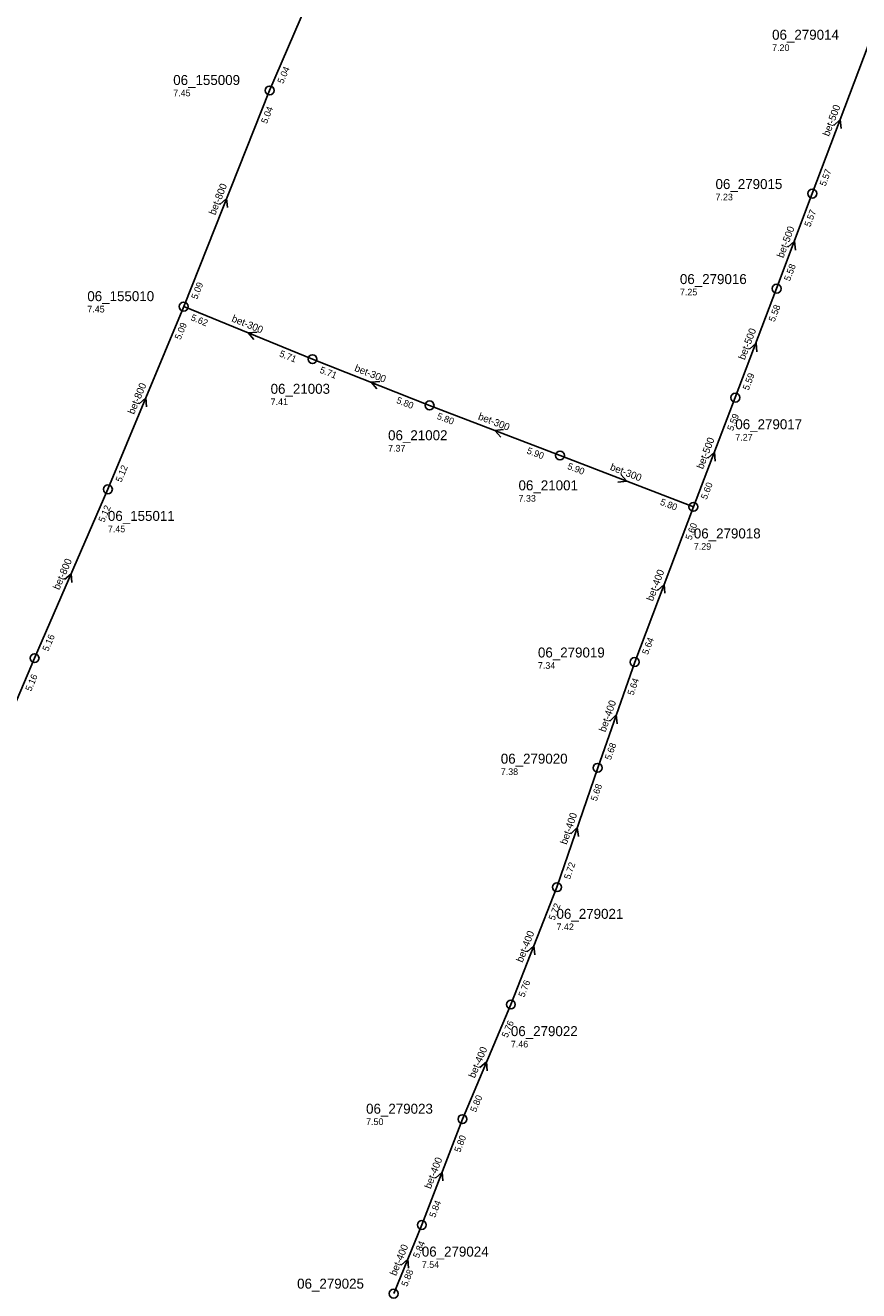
# Model space of a CAD drawing. Header units: metres. Extents: x 165198 to 166142, y 447057 to 448598.
# Tile 8 of 29: x 165610 to 165760, y 447423 to 447651. Entities that reach past the tile are written whole.
import ezdxf

# ---------------------------------------------------------------- set-up
doc = ezdxf.new("R2010")
doc.units = ezdxf.units.M

msp = doc.modelspace()

# ---------------------------------------------------------------- linework, layer by layer
at = {"layer": 'CON_BxH300x300mm', "linetype": 'Continuous'}
for points in [[(165661.474, 447590.451), (165638.251, 447599.925)], [(165682.579, 447582.107), (165661.474, 447590.451)], [(165706.104, 447573.084), (165682.579, 447582.107)], [(165706.104, 447573.084), (165730.148, 447563.826)]]:
    msp.add_lwpolyline(points, dxfattribs=at)
at = {"layer": 'CON_BxH400x400mm', "linetype": 'Continuous'}
for points in [[(165719.564, 447535.848), (165730.148, 447563.826)], [(165712.892, 447516.793), (165719.564, 447535.848)], [(165705.554, 447495.262), (165712.892, 447516.793)], [(165697.236, 447474.121), (165705.554, 447495.262)], [(165688.507, 447453.458), (165697.236, 447474.121)], [(165681.178, 447434.384), (165688.507, 447453.458)], [(165676.109, 447422.002), (165681.178, 447434.384)]]:
    msp.add_lwpolyline(points, dxfattribs=at)
at = {"layer": 'CON_BxH500x500mm', "linetype": 'Continuous'}
for points in [[(165751.58, 447620.286), (165761.69, 447646.971)], [(165745.163, 447603.164), (165751.58, 447620.286)], [(165737.71, 447583.513), (165745.163, 447603.164)], [(165730.148, 447563.826), (165737.71, 447583.513)]]:
    msp.add_lwpolyline(points, dxfattribs=at)
at = {"layer": 'CON_BxH800x800mm', "linetype": 'Continuous'}
for points in [[(165670.667, 447678.183), (165653.738, 447638.88)], [(165653.738, 447638.88), (165638.251, 447599.925)], [(165638.251, 447599.925), (165624.576, 447566.992)], [(165624.576, 447566.992), (165611.355, 447536.546)], [(165611.355, 447536.546), (165597.457, 447503.833)]]:
    msp.add_lwpolyline(points, dxfattribs=at)
at = {"layer": 'NOD_inspectieput'}
for centre in [(165653.74, 447638.88), (165751.58, 447620.29), (165745.16, 447603.16), (165638.25, 447599.92), (165661.47, 447590.45), (165737.71, 447583.51), (165682.58, 447582.11), (165706.1, 447573.08), (165624.58, 447566.99), (165730.15, 447563.83), (165611.36, 447536.55), (165719.56, 447535.85), (165712.89, 447516.79), (165705.55, 447495.26), (165697.24, 447474.12), (165688.51, 447453.46), (165681.18, 447434.38), (165676.11, 447422)]:
    msp.add_circle(centre, 0.8, dxfattribs=at)
at = {"layer": 'PIJL'}
for points in [[(165755.45, 447632.54), (165756.64, 447633.63), (165756.8, 447632.03)], [(165644.79, 447618.33), (165645.99, 447619.4), (165646.13, 447617.8)], [(165747.19, 447610.63), (165748.37, 447611.72), (165748.54, 447610.12)], [(165651.47, 447595.31), (165649.86, 447595.19), (165650.92, 447593.98)], [(165740.25, 447592.25), (165741.44, 447593.34), (165741.6, 447591.74)], [(165673.63, 447586.42), (165672.03, 447586.28), (165673.1, 447585.08)], [(165630.2, 447582.4), (165631.41, 447583.46), (165631.53, 447581.85)], [(165695.94, 447577.75), (165694.34, 447577.6), (165695.43, 447576.41)], [(165732.74, 447572.58), (165733.93, 447573.67), (165734.08, 447572.07)], [(165717.04, 447569.64), (165718.13, 447568.45), (165716.52, 447568.3)], [(165616.73, 447550.73), (165617.97, 447551.77), (165618.05, 447550.16)], [(165723.67, 447548.74), (165724.86, 447549.84), (165725.02, 447548.24)], [(165715.07, 447525.2), (165716.23, 447526.32), (165716.43, 447524.72)], [(165708.08, 447504.9), (165709.22, 447506.03), (165709.44, 447504.43)], [(165700.2, 447483.62), (165701.4, 447484.69), (165701.54, 447483.09)], [(165691.65, 447462.74), (165692.87, 447463.79), (165692.97, 447462.18)], [(165683.65, 447442.84), (165684.84, 447443.92), (165685, 447442.32)], [(165677.43, 447427.13), (165678.64, 447428.19), (165678.76, 447426.59)]]:
    msp.add_lwpolyline(points, dxfattribs=at)

# ---------------------------------------------------------------- texts
at = {"layer": 'DMM_BxH300x300mm'}
for rotation, p in [(-22.19, (165646.78, 447597.28)), (-21.57, (165668.93, 447588.35)), (-20.98, (165691.22, 447579.63)), (-21.06, (165715.01, 447570.51))]:
    msp.add_text('bet-300', height=1.3, rotation=rotation, dxfattribs=at).set_placement(p)
at = {"layer": 'DMM_BxH400x400mm'}
for rotation, p in [(69.28, (165722.85, 447546.71)), (70.7, (165714.3, 447523.13)), (71.18, (165707.31, 447502.85)), (68.52, (165699.34, 447481.6)), (67.1, (165690.73, 447460.74)), (68.98, (165682.8, 447440.78)), (67.74, (165676.54, 447425.11))]:
    msp.add_text('bet-400', height=1.3, rotation=rotation, dxfattribs=at).set_placement(p)
at = {"layer": 'DMM_BxH500x500mm'}
for rotation, p in [(69.25, (165754.61, 447630.5)), (69.45, (165746.36, 447608.59)), (69.23, (165739.41, 447590.21)), (68.99, (165731.88, 447570.53))]:
    msp.add_text('bet-500', height=1.3, rotation=rotation, dxfattribs=at).set_placement(p)
at = {"layer": 'DMM_BxH800x800mm'}
for rotation, p in [(68.32, (165643.93, 447616.32)), (67.45, (165629.3, 447580.39)), (66.53, (165615.8, 447548.75))]:
    msp.add_text('bet-800', height=1.3, rotation=rotation, dxfattribs=at).set_placement(p)
at = {"layer": 'INV_BxH300x300mm'}
for s, rotation, p in [('5.62', -22.19, (165639.42, 447597.5)), ('5.71', -22.19, (165655.39, 447590.99)), ('5.71', -21.57, (165662.67, 447588.04)), ('5.80', -21.57, (165676.49, 447582.58)), ('5.80', -20.98, (165683.8, 447579.71)), ('5.90', -20.98, (165700.01, 447573.49)), ('5.90', -21.06, (165707.32, 447570.69)), ('5.80', -21.06, (165724.05, 447564.24))]:
    msp.add_text(s, height=1.2, rotation=rotation, dxfattribs=at).set_placement(p)
at = {"layer": 'INV_BxH400x400mm'}
for s, rotation, p in [('5.60', 69.28, (165729.77, 447557.73)), ('5.64', 69.28, (165721.96, 447537.08)), ('5.64', 70.7, (165719.33, 447529.74)), ('5.68', 70.7, (165715.25, 447518.09)), ('5.68', 71.18, (165712.71, 447510.68)), ('5.72', 71.18, (165707.9, 447496.57)), ('5.72', 68.52, (165705.09, 447489.17)), ('5.76', 68.52, (165699.64, 447475.32)), ('5.76', 67.1, (165696.62, 447468.04)), ('5.80', 67.1, (165690.94, 447454.6)), ('5.80', 68.98, (165688.09, 447447.36)), ('5.84', 68.98, (165683.58, 447435.61)), ('5.84', 67.74, (165680.63, 447428.3)), ('5.88', 67.74, (165678.53, 447423.17))]:
    msp.add_text(s, height=1.2, rotation=rotation, dxfattribs=at).set_placement(p)
at = {"layer": 'INV_BxH500x500mm'}
for s, rotation, p in [('5.57', 69.25, (165753.97, 447621.52)), ('5.57', 69.45, (165751.22, 447614.19)), ('5.58', 69.45, (165747.55, 447604.41)), ('5.58', 69.23, (165744.78, 447597.07)), ('5.59', 69.23, (165740.1, 447584.74)), ('5.59', 68.99, (165737.3, 447577.42)), ('5.60', 68.99, (165732.55, 447565.05))]:
    msp.add_text(s, height=1.2, rotation=rotation, dxfattribs=at).set_placement(p)
at = {"layer": 'INV_BxH800x800mm'}
for s, rotation, p in [('5.04', 66.7, (165656.18, 447640)), ('5.04', 68.32, (165653.25, 447632.79)), ('5.09', 68.32, (165640.66, 447601.12)), ('5.09', 67.45, (165637.67, 447593.84)), ('5.12', 67.45, (165627.01, 447568.15)), ('5.12', 66.53, (165623.9, 447560.92)), ('5.16', 66.53, (165613.8, 447537.66)), ('5.16', 66.98, (165610.73, 447530.47))]:
    msp.add_text(s, height=1.2, rotation=rotation, dxfattribs=at).set_placement(p)
at = {"layer": 'NLV_inspectieput'}
for s, p in [('7.20', (165744.34, 447645.98)), ('7.45', (165636.36, 447637.82)), ('7.23', (165734.14, 447619.07)), ('7.25', (165727.72, 447601.94)), ('7.45', (165620.87, 447598.86)), ('7.41', (165653.92, 447582.16)), ('7.27', (165737.71, 447575.77)), ('7.37', (165675.1, 447573.79)), ('7.33', (165698.62, 447564.76)), ('7.45', (165624.58, 447559.25)), ('7.29', (165730.23, 447556.09)), ('7.34', (165702.12, 447534.63)), ('7.38', (165695.42, 447515.49)), ('7.42', (165705.47, 447487.52)), ('7.46', (165697.24, 447466.38)), ('7.50', (165671.13, 447452.39)), ('7.54', (165681.18, 447426.64))]:
    msp.add_text(s, height=1.2, dxfattribs=at).set_placement(p)
at = {"layer": 'NNR_inspectieput'}
for s, p in [('06_279014', (165744.34, 447648.02)), ('06_155009', (165636.36, 447639.86)), ('06_279015', (165734.14, 447621.11)), ('06_279016', (165727.72, 447603.98)), ('06_155010', (165620.87, 447600.9)), ('06_21003', (165653.92, 447584.2)), ('06_279017', (165737.71, 447577.81)), ('06_21002', (165675.1, 447575.83)), ('06_21001', (165698.62, 447566.8)), ('06_155011', (165624.58, 447561.29)), ('06_279018', (165730.23, 447558.13)), ('06_279019', (165702.12, 447536.67)), ('06_279020', (165695.42, 447517.53)), ('06_279021', (165705.47, 447489.56)), ('06_279022', (165697.24, 447468.42)), ('06_279023', (165671.13, 447454.43)), ('06_279024', (165681.18, 447428.68)), ('06_279025', (165658.7, 447422.9))]:
    msp.add_text(s, height=1.8, dxfattribs=at).set_placement(p)

doc.saveas('drawing.dxf')
